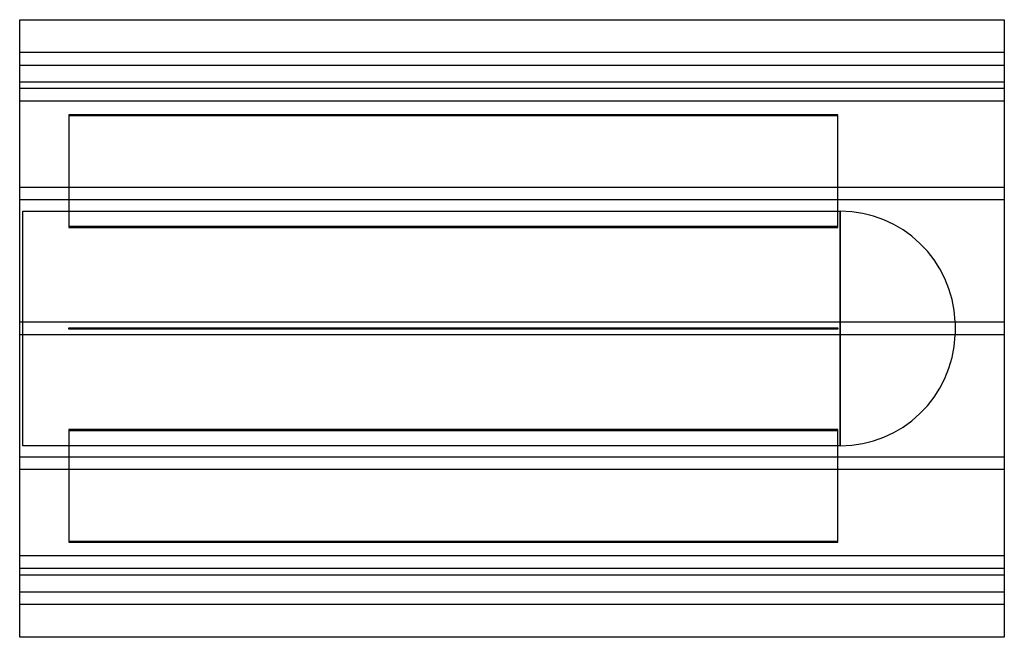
# Model space of a CAD drawing. Header units: millimetres. Extents: x -630 to 630, y -395 to 395.
import ezdxf

# ---------------------------------------------------------------- set-up
doc = ezdxf.new("R2010")
doc.units = ezdxf.units.MM
doc.layers.add('HIDDEN', color=7, linetype='Continuous')
doc.layers.add('THICK', color=7, linetype='Continuous')

msp = doc.modelspace()

# ---------------------------------------------------------------- linework, layer by layer
at = {"layer": 'HIDDEN'}
for p, q in [((630, 353), (-630, 353)), ((-630, 337), (630, 337)), ((630, 315), (-630, 315)), ((630, 306.8), (-630, 306.8)), ((630, 306.8), (-630, 306.8)), ((630, 290.8), (-630, 290.8)), ((630, 290.8), (-630, 290.8)), ((417, 273.3), (-567, 273.3)), ((-567, 273.3), (-567, 272.3)), ((-567, 272.3), (417, 272.3)), ((-567, 272.3), (-567, 129.4)), ((417, 272.3), (417, 273.3)), ((417, 129.4), (417, 272.3)), ((630, 180.5), (-630, 180.5)), ((630, 180.5), (-630, 180.5)), ((630, 164.5), (-630, 164.5)), ((630, 164.5), (-630, 164.5)), ((-626, -150), (-626, 150)), ((-626, 150), (420.1, 150)), ((420.1, 150), (420.1, 0)), ((420.1, -150), (420.1, 150)), ((417, 130.4), (-567, 130.4)), ((-567, 129.4), (417, 129.4)), ((630, 8), (-630, 8)), ((630, 8), (-630, 8)), ((-567, -1), (-567, 1)), ((-567, 1), (417, 1)), ((-567, 1), (-567, 1)), ((417, 1), (417, -1)), ((417, 1), (417, 1)), ((567, 8.4), (567, -8.4)), ((630, -8), (-630, -8)), ((630, -8), (-630, -8)), ((417, -1), (-567, -1)), ((-567, -1), (-567, -1)), ((417, -1), (417, -1)), ((420.1, 0), (420.1, -150)), ((417, -129.4), (-567, -129.4)), ((-567, -129.4), (-567, -272.3)), ((-567, -130.4), (417, -130.4)), ((417, -272.3), (417, -129.4)), ((420.1, -150), (-626, -150)), ((630, -164.5), (-630, -164.5)), ((630, -164.5), (-630, -164.5)), ((630, -180.5), (-630, -180.5)), ((630, -180.5), (-630, -180.5)), ((417, -272.3), (-567, -272.3)), ((-567, -272.3), (-567, -273.3)), ((-567, -273.3), (417, -273.3)), ((417, -273.3), (417, -272.3)), ((630, -290.8), (-630, -290.8)), ((630, -290.8), (-630, -290.8)), ((630, -306.8), (-630, -306.8)), ((630, -306.8), (-630, -306.8)), ((-630, -315), (630, -315)), ((-630, -337), (630, -337)), ((630, -353), (-630, -353))]:
    msp.add_line(p, q, dxfattribs=at)
for centre, start, end in [((420.1, 3), 2.1135, 90), ((420.1, -3), 270, 357.8865)]:
    msp.add_arc(centre, 147, start, end, dxfattribs=at)
at = {"layer": 'THICK'}
for p, q in [((-630, -395), (-630, 395)), ((-630, 395), (630, 395)), ((630, 395), (630, -395)), ((630, -395), (-630, -395))]:
    msp.add_line(p, q, dxfattribs=at)

doc.saveas('drawing.dxf')
